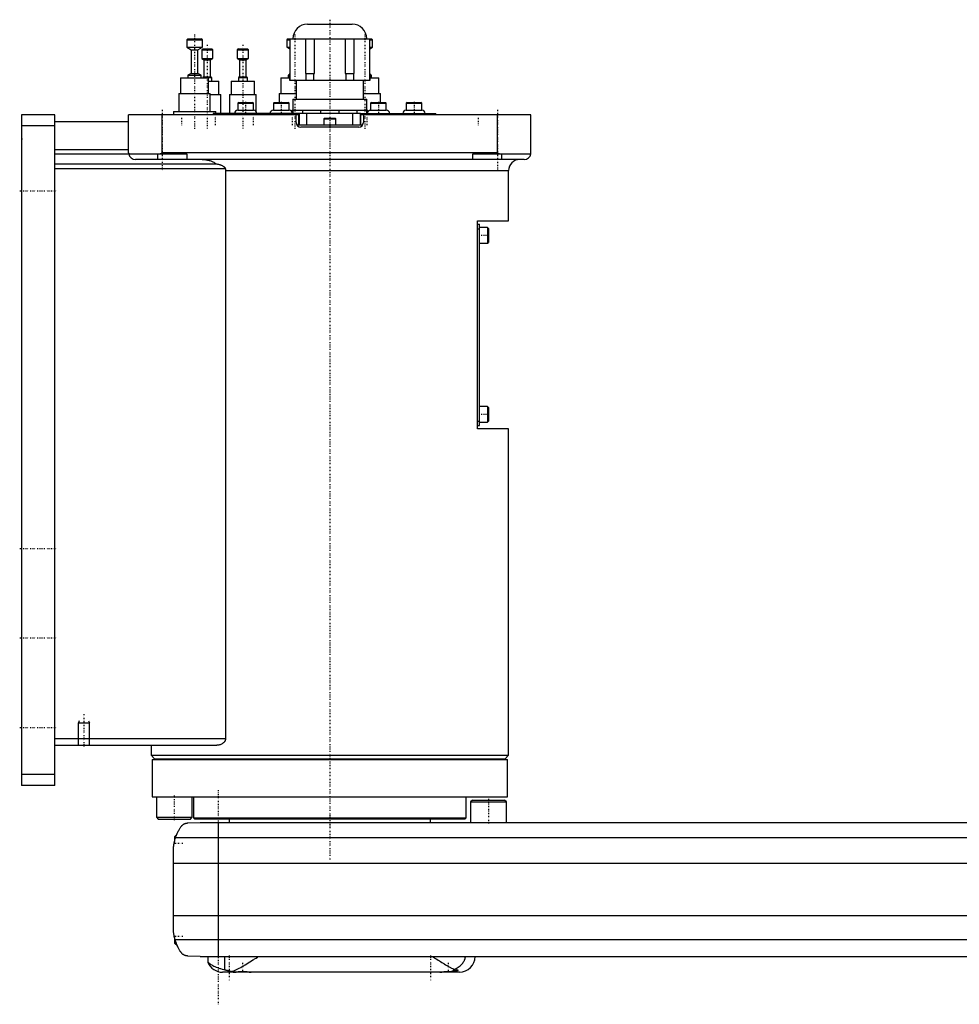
# Model space of a CAD drawing. Extents: x -139 to 702, y -146 to 645.
# Tile 1 of 4: x -139 to 282, y -81 to 359. Entities that reach past the tile are written whole.
import ezdxf

# ---------------------------------------------------------------- set-up
doc = ezdxf.new("R2010")
doc.units = 0
doc.linetypes.add('CENTER', pattern=[1.5, 0.45, -0.5, 0.05, -0.5])
for name, color, linetype in [('AM_0', 7, 'CONTINUOUS'), ('AM_10', 7, 'CONTINUOUS'), ('AM_7', 7, 'CENTER')]:
    doc.layers.add(name, color=color, linetype=linetype)

msp = doc.modelspace()

# ---------------------------------------------------------------- linework, layer by layer
at = {"layer": 'AM_0', "color": 7, "linetype": 'CONTINUOUS'}
for p, q in [((-10.01, 357), (10.01, 357)), ((-63.5, 350.5), (-64, 350)), ((-64, 350), (-64, 346.7)), ((-64, 350), (-57, 350)), ((-63.5, 350.5), (-57.5, 350.5)), ((-57, 350), (-57.5, 350.5)), ((-57, 346.7), (-57, 350)), ((-18.66, 350.5), (-19.16, 350)), ((-19.16, 350), (-19.16, 346.7)), ((-19.16, 350), (-17.89, 350)), ((-18.66, 350.5), (-16.5, 350.5)), ((-17.89, 350.47), (-17.89, 332)), ((-17.89, 350.47), (17.89, 350.47)), ((-17.74, 335), (-17.74, 350.47)), ((-16.5, 350.51), (-16.5, 350.47)), ((-16.5, 350.51), (16.5, 350.51)), ((-10.84, 350.47), (-10.84, 335)), ((-6.9, 335), (-6.9, 350.47)), ((6.9, 350.47), (6.9, 335)), ((10.84, 335), (10.84, 350.47)), ((16.5, 350.47), (16.5, 350.51)), ((16.5, 350.5), (18.66, 350.5)), ((17.74, 350.47), (17.74, 335)), ((17.89, 332), (17.89, 350.47)), ((17.89, 350), (19.16, 350)), ((19.16, 350), (18.66, 350.5)), ((19.16, 346.7), (19.16, 350)), ((-64, 346.7), (-62, 345.5)), ((-64, 346.7), (-57, 346.7)), ((-62, 345.5), (-62, 335)), ((-62, 345.5), (-59, 345.5)), ((-59, 345.5), (-57, 346.7)), ((-59, 335), (-59, 345.5)), ((-56.83, 346), (-57.33, 345.5)), ((-57.33, 345.5), (-57.33, 341.6)), ((-57.33, 345.5), (-52.33, 345.5)), ((-56.83, 346), (-52.83, 346)), ((-52.33, 345.5), (-52.83, 346)), ((-52.33, 341.6), (-52.33, 345.5)), ((-40.89, 346), (-41.39, 345.5)), ((-41.39, 345.5), (-41.39, 341.6)), ((-41.39, 345.5), (-36.39, 345.5)), ((-40.89, 346), (-36.89, 346)), ((-36.39, 345.5), (-36.89, 346)), ((-36.39, 341.6), (-36.39, 345.5)), ((-19.16, 346.7), (-17.89, 345.94)), ((-19.16, 346.7), (-17.89, 346.7)), ((17.89, 345.94), (19.16, 346.7)), ((17.89, 346.7), (19.16, 346.7)), ((-57.33, 341.6), (-56.33, 341)), ((-57.33, 341.6), (-52.33, 341.6)), ((-56.33, 341), (-56.33, 333.5)), ((-56.33, 341), (-53.33, 341)), ((-53.33, 341), (-52.33, 341.6)), ((-53.33, 333.5), (-53.33, 341)), ((-41.39, 341.6), (-40.39, 341)), ((-41.39, 341.6), (-36.39, 341.6)), ((-40.39, 341), (-40.39, 333.5)), ((-40.39, 341), (-37.39, 341)), ((-37.39, 341), (-36.39, 341.6)), ((-37.39, 333.5), (-37.39, 341)), ((-62, 335), (-63.5, 334.2)), ((-62, 335), (-59, 335)), ((-57.5, 334.2), (-59, 335)), ((-18, 335), (-18, 332)), ((-18, 335), (-17.74, 335)), ((-10.84, 335), (-6.9, 335)), ((-10.69, 335), (-10.69, 332)), ((-7.19, 332), (-7.19, 335)), ((6.9, 335), (10.84, 335)), ((7.19, 335), (7.19, 332)), ((10.69, 332), (10.69, 335)), ((17.74, 335), (18, 335)), ((18, 332), (18, 335)), ((-66.75, 333), (-66.75, 326)), ((-66.75, 333), (-54.25, 333)), ((-63.5, 334.2), (-63.5, 333)), ((-63.5, 334.2), (-57.5, 334.2)), ((-57.5, 333), (-57.5, 334.2)), ((-56.33, 333.5), (-56.83, 333.2)), ((-56.83, 333.2), (-56.83, 333)), ((-56.83, 333.2), (-52.83, 333.2)), ((-56.33, 333.5), (-53.33, 333.5)), ((-54.25, 326), (-54.25, 333)), ((-54.25, 331.5), (-49.58, 331.5)), ((-52.83, 333.2), (-53.33, 333.5)), ((-52.83, 331.5), (-52.83, 333.2)), ((-49.58, 325.5), (-49.58, 331.5)), ((-44.14, 331.5), (-44.14, 325.5)), ((-44.14, 331.5), (-33.64, 331.5)), ((-40.39, 333.5), (-40.89, 333.2)), ((-40.89, 333.2), (-40.89, 331.5)), ((-40.89, 333.2), (-36.89, 333.2)), ((-40.39, 333.5), (-37.39, 333.5)), ((-36.89, 333.2), (-37.39, 333.5)), ((-36.89, 331.5), (-36.89, 333.2)), ((-33.64, 325.5), (-33.64, 331.5)), ((-21.91, 333), (-21.91, 326)), ((-21.91, 333), (-18, 333)), ((-18, 334.55), (-18.66, 334.2)), ((-18.66, 334.2), (-18.66, 333)), ((-18.66, 334.2), (-18, 334.2)), ((-18, 332), (18, 332)), ((-15, 332), (-15, 323.5)), ((15, 323.5), (15, 332)), ((18.66, 334.2), (18, 334.55)), ((18, 334.2), (18.66, 334.2)), ((18, 333), (21.91, 333)), ((18.66, 333), (18.66, 334.2)), ((21.91, 326), (21.91, 333)), ((-67.5, 326), (-67.5, 318)), ((-67.5, 326), (-53.5, 326)), ((-53.5, 318), (-53.5, 326)), ((-22.66, 326), (-22.66, 322)), ((-22.66, 326), (-15, 326)), ((15, 326), (22.66, 326)), ((22.66, 322), (22.66, 326)), ((-53.5, 325.5), (-48.83, 325.5)), ((-48.83, 317), (-48.83, 325.5)), ((-44.89, 325.5), (-44.89, 317)), ((-44.89, 325.5), (-32.89, 325.5)), ((-40.77, 322), (-41.17, 321.6)), ((-41.17, 321.6), (-41.17, 318.5)), ((-41.17, 321.6), (-34.17, 321.6)), ((-40.77, 322), (-34.57, 322)), ((-34.17, 321.6), (-34.57, 322)), ((-34.17, 318.5), (-34.17, 321.6)), ((-32.89, 317.78), (-32.89, 325.5)), ((-24.85, 322), (-25.25, 321.6)), ((-25.25, 321.6), (-25.25, 318.5)), ((-25.25, 321.6), (-18.25, 321.6)), ((-24.85, 322), (-18.65, 322)), ((-18.25, 321.6), (-18.65, 322)), ((-18.25, 318.5), (-18.25, 321.6)), ((-16.5, 323.5), (-16.5, 318.5)), ((-16.5, 323.5), (16.5, 323.5)), ((16.5, 318.5), (16.5, 323.5)), ((18.65, 322), (18.25, 321.6)), ((18.25, 321.6), (18.25, 318.5)), ((18.25, 321.6), (25.25, 321.6)), ((18.65, 322), (24.85, 322)), ((25.25, 321.6), (24.85, 322)), ((25.25, 318.5), (25.25, 321.6)), ((34.57, 322), (34.17, 321.6)), ((34.17, 321.6), (34.17, 318.5)), ((34.17, 321.6), (41.17, 321.6)), ((34.57, 322), (40.77, 322)), ((41.17, 321.6), (40.77, 322)), ((41.17, 318.5), (41.17, 321.6)), ((-70, 318), (-70, 316.5)), ((-70, 318), (-51, 318)), ((-51, 317), (-51, 318)), ((-41.17, 318.5), (-34.17, 318.5)), ((-25.25, 318.5), (-18.25, 318.5)), ((-17.13, 318), (-17, 318)), ((-17, 318.5), (-17, 317.83)), ((-17, 318.5), (17, 318.5)), ((-16.34, 317), (-16.34, 318.5)), ((-12.24, 318.5), (-12.24, 317)), ((-4.09, 317), (-4.09, 318.5)), ((4.09, 318.5), (4.09, 317)), ((12.24, 317), (12.24, 318.5)), ((16.34, 318.5), (16.34, 317)), ((17, 317), (17, 318.5)), ((17, 318), (17.13, 318)), ((18.25, 318.5), (25.25, 318.5)), ((34.17, 318.5), (41.17, 318.5)), ((-138, 316.5), (-138, 16.5)), ((-123, 316.5), (-138, 316.5)), ((-123, 16.5), (-123, 316.5)), ((-123, 313.5), (-90, 313.5)), ((-90, 299.5), (-90, 316.5)), ((-13.81, 316.5), (-90, 316.5)), ((-75, 299.5), (-75, 316.5)), ((-52.2, 317), (-52.2, 316.5)), ((13.7, 317), (-52.2, 317)), ((-51.41, 316.5), (-51.41, 317)), ((-42.66, 316.5), (-42.66, 317)), ((-37.37, 316.5), (-37.37, 317)), ((-34.49, 316.5), (-34.49, 317)), ((-33.78, 316.5), (-33.78, 317)), ((-15.26, 316.44), (-15.26, 316.5)), ((-15, 313), (-15, 316)), ((-13.81, 312), (-13.81, 316.5)), ((-13.7, 317), (-13.7, 312)), ((-10.3, 312), (-10.3, 317)), ((-2.35, 315), (-2.75, 314.6)), ((-2.75, 314.6), (-2.75, 312)), ((-2.75, 314.6), (2.75, 314.6)), ((-2.35, 315), (2.35, 315)), ((2.75, 314.6), (2.35, 315)), ((2.75, 312), (2.75, 314.6)), ((10.3, 312), (10.3, 317)), ((13.7, 312), (13.7, 317)), ((13.71, 317), (47.5, 317)), ((13.81, 312), (13.81, 316.5)), ((90, 316.5), (13.81, 316.5)), ((15, 316), (15, 313)), ((15.26, 316.44), (15.26, 316.5)), ((47.5, 316.5), (47.5, 317)), ((75, 299.5), (75, 316.5)), ((90, 299.5), (90, 316.5)), ((-123, 311.5), (-138, 311.5)), ((-14.73, 312), (14.73, 312)), ((13, 311), (-13, 311)), ((-123, 301), (-90, 301)), ((-76.12, 299), (-75, 299.5)), ((75, 299.5), (-75, 299.5)), ((75, 299.5), (76.12, 299)), ((-123, 299), (-64, 299)), ((87, 296.5), (-87, 296.5)), ((-77, 296.5), (-77, 299)), ((-64, 299), (-64, 296.5)), ((64, 299), (89.96, 299)), ((64, 296.5), (64, 299)), ((77, 296.5), (77, 299)), ((-123, 294.5), (-50.91, 294.5)), ((-123, 292.5), (-46.81, 292.5)), ((-46.64, 291.5), (80, 291.5)), ((-46.64, 291.5), (-46.64, 37.5)), ((80, 269), (80, 291.5)), ((66, 176), (66, 269)), ((66, 269), (80, 269)), ((66, 267.5), (67, 267.5)), ((66, 265.5), (67, 265.5)), ((67, 177.5), (67, 267.5)), ((70.6, 266), (67, 266)), ((71, 265.6), (70.6, 266)), ((70.6, 266), (70.6, 259)), ((71, 265.6), (71, 259.4)), ((67, 259), (70.6, 259)), ((70.6, 259), (71, 259.4)), ((70.6, 186), (67, 186)), ((71, 185.6), (70.6, 186)), ((70.6, 186), (70.6, 179)), ((71, 185.6), (71, 179.4)), ((66, 179.5), (67, 179.5)), ((66, 177.5), (67, 177.5)), ((67, 179), (70.6, 179)), ((70.6, 179), (71, 179.4)), ((80, 176), (66, 176)), ((80, 30), (80, 176)), ((-123, 37.5), (-46.64, 37.5)), ((-123, 34.5), (-50.56, 34.5)), ((-80, 34.5), (-80, 30)), ((-80, 30), (-78.5, 28.5)), ((-80, 30), (80, 30)), ((-79.5, 28.2), (-79.5, 11.5)), ((-79.5, 28.2), (79.5, 28.2)), ((-78.5, 28.5), (78.5, 28.5)), ((-75, 28.5), (-75, 28.2)), ((75, 28.2), (75, 28.5)), ((78.5, 28.5), (80, 30)), ((79.5, 11.5), (79.5, 28.2)), ((-123, 21.5), (-138, 21.5)), ((-123, 16.5), (-138, 16.5)), ((-79.5, 11.5), (79.5, 11.5)), ((-77.57, 11.5), (-77.57, 2.3)), ((-61.57, 2.3), (-61.57, 11.5)), ((-61, 11.5), (-61, 2.08)), ((61, 2.08), (61, 11.5)), ((63.8, 10), (63, 9.2)), ((63, 9.2), (63, 0)), ((63, 9.2), (79, 9.2)), ((63.8, 10), (78.2, 10)), ((79, 9.2), (78.2, 10)), ((79, 0), (79, 9.2)), ((-77.57, 2.3), (-76.77, 1.5)), ((-77.57, 2.3), (-61.57, 2.3)), ((-76.77, 1.5), (-62.37, 1.5)), ((-63.58, -0.25), (-58, 0)), ((-62.37, 1.5), (-61.57, 2.3)), ((-61, 2.08), (-60.5, 1.58)), ((-61, 2.08), (61, 2.08)), ((-60.5, 1.58), (60.5, 1.58)), ((-58, 0), (448, 0)), ((-50, 0), (-50, -60)), ((-45, 1.58), (-45, 0)), ((45, 0), (45, 1.58)), ((60.5, 1.58), (61, 2.08)), ((-69, -6), (-69.5, -6.5)), ((-69.5, -6.5), (-69.5, -8.59)), ((-69.01, -6.81), (459.01, -6.81)), ((-68.72, -6), (-69, -6)), ((-69, -6), (-69, -6.79)), ((-70, -46.97), (-70, -13.03)), ((-70, -18.16), (460, -18.16)), ((-70, -41.62), (460, -41.62)), ((-69.5, -51.41), (-69.5, -54)), ((-69.24, -52.43), (459.24, -52.43)), ((-69.5, -54), (-69, -54.5)), ((-69, -53.21), (-69, -54.5)), ((-69, -54.5), (-68.53, -54.5)), ((-58, -60), (-63.58, -59.75)), ((-58, -60), (451.5, -60)), ((-54.53, -60), (-54.53, -62.51)), ((-46.98, -65.9), (-46.98, -60)), ((57, -66.6), (57, -65.89)), ((58, -67), (-48, -67)), ((-42.61, -66.99), (-42.6, -67)), ((-35.4, -67), (-35.39, -66.99)), ((49.39, -66.99), (49.4, -67)), ((54.71, -66.6), (57, -66.6)), ((56.6, -67), (57, -66.6))]:
    msp.add_line(p, q, dxfattribs=at)
for points in [[(-90, 299.5, 0), (-90, 299.42, 0), (-89.99, 299.25, 0), (-89.97, 299.08, 0), (-89.96, 299, 0)], [(89.96, 299, 0), (89.97, 299.08, 0), (89.99, 299.25, 0), (90, 299.42, 0), (90, 299.5, 0)], [(-57.06, 296.5, 0), (-56.89, 296.5, 0), (-56.53, 296.49, 0), (-56.16, 296.46, 0), (-55.98, 296.45, 0), (-55.79, 296.43, 0), (-55.42, 296.38, 0), (-55.04, 296.32, 0), (-54.68, 296.24, 0), (-54.32, 296.16, 0), (-53.97, 296.06, 0), (-53.8, 296.01, 0), (-53.64, 295.96, 0), (-53.3, 295.84, 0), (-52.96, 295.71, 0), (-52.61, 295.56, 0), (-52.27, 295.39, 0), (-51.94, 295.21, 0), (-51.78, 295.12, 0), (-51.63, 295.02, 0), (-51.33, 294.82, 0), (-51.05, 294.61, 0), (-50.91, 294.5, 0)], [(-50.91, 294.5, 0), (-50.89, 294.5, 0), (-50.85, 294.5, 0), (-50.81, 294.5, 0), (-50.79, 294.5, 0), (-50.77, 294.5, 0), (-50.73, 294.5, 0), (-50.69, 294.49, 0), (-50.54, 294.48, 0), (-50.29, 294.45, 0), (-50.16, 294.43, 0), (-50.03, 294.4, 0), (-49.77, 294.35, 0), (-49.51, 294.28, 0), (-49.24, 294.2, 0), (-48.97, 294.11, 0), (-48.71, 294.01, 0), (-48.58, 293.96, 0), (-48.45, 293.9, 0), (-48.2, 293.78, 0), (-47.97, 293.65, 0), (-47.74, 293.52, 0), (-47.62, 293.43, 0), (-47.58, 293.41, 0), (-47.55, 293.38, 0), (-47.53, 293.37, 0), (-47.51, 293.36, 0), (-47.48, 293.33, 0), (-47.45, 293.31, 0), (-47.42, 293.28, 0), (-47.38, 293.26, 0), (-47.35, 293.23, 0), (-47.34, 293.21, 0), (-47.32, 293.2, 0), (-47.29, 293.17, 0), (-47.26, 293.14, 0), (-47.24, 293.13, 0), (-47.23, 293.11, 0), (-47.2, 293.08, 0), (-47.17, 293.05, 0), (-47.15, 293.04, 0), (-47.14, 293.02, 0), (-47.11, 292.99, 0), (-47.08, 292.96, 0), (-47.05, 292.92, 0), (-47.03, 292.89, 0), (-47, 292.86, 0), (-46.99, 292.84, 0), (-46.98, 292.82, 0), (-46.95, 292.79, 0), (-46.93, 292.75, 0), (-46.91, 292.71, 0), (-46.89, 292.68, 0), (-46.87, 292.64, 0), (-46.86, 292.62, 0), (-46.85, 292.6, 0), (-46.83, 292.56, 0), (-46.82, 292.52, 0), (-46.81, 292.5, 0)], [(-46.81, 292.5, 0), (-46.8, 292.47, 0), (-46.78, 292.42, 0), (-46.77, 292.36, 0), (-46.76, 292.33, 0), (-46.75, 292.31, 0), (-46.73, 292.25, 0), (-46.72, 292.19, 0), (-46.71, 292.14, 0), (-46.7, 292.08, 0), (-46.68, 292.03, 0), (-46.68, 292, 0), (-46.67, 291.97, 0), (-46.67, 291.91, 0), (-46.66, 291.86, 0), (-46.65, 291.8, 0), (-46.65, 291.75, 0), (-46.64, 291.69, 0), (-46.64, 291.66, 0), (-46.64, 291.64, 0), (-46.64, 291.58, 0), (-46.64, 291.53, 0), (-46.64, 291.5, 0)], [(-46.64, 37.5, 0), (-46.64, 37.47, 0), (-46.64, 37.42, 0), (-46.64, 37.36, 0), (-46.64, 37.33, 0), (-46.65, 37.3, 0), (-46.65, 37.25, 0), (-46.66, 37.19, 0), (-46.67, 37.14, 0), (-46.68, 37.09, 0), (-46.69, 37.03, 0), (-46.69, 37, 0), (-46.7, 36.98, 0), (-46.71, 36.92, 0), (-46.73, 36.87, 0), (-46.75, 36.82, 0), (-46.76, 36.77, 0), (-46.78, 36.72, 0), (-46.79, 36.69, 0), (-46.8, 36.67, 0), (-46.82, 36.62, 0), (-46.84, 36.57, 0), (-46.86, 36.54, 0), (-46.87, 36.52, 0), (-46.89, 36.47, 0), (-46.92, 36.42, 0), (-46.93, 36.4, 0), (-46.94, 36.37, 0), (-46.97, 36.32, 0), (-47, 36.28, 0), (-47.03, 36.23, 0), (-47.06, 36.19, 0), (-47.09, 36.14, 0), (-47.1, 36.12, 0), (-47.12, 36.1, 0), (-47.15, 36.06, 0), (-47.18, 36.01, 0), (-47.21, 35.97, 0), (-47.25, 35.93, 0), (-47.28, 35.89, 0), (-47.3, 35.87, 0), (-47.32, 35.85, 0), (-47.35, 35.81, 0), (-47.39, 35.77, 0), (-47.43, 35.74, 0), (-47.46, 35.7, 0), (-47.5, 35.66, 0), (-47.52, 35.65, 0), (-47.54, 35.63, 0), (-47.58, 35.59, 0), (-47.61, 35.56, 0), (-47.65, 35.53, 0), (-47.69, 35.49, 0), (-47.73, 35.46, 0), (-47.75, 35.45, 0), (-47.77, 35.43, 0), (-47.81, 35.4, 0), (-47.85, 35.37, 0), (-47.98, 35.28, 0), (-48.11, 35.2, 0), (-48.23, 35.12, 0), (-48.49, 34.98, 0), (-48.76, 34.86, 0), (-49.04, 34.75, 0), (-49.32, 34.67, 0), (-49.6, 34.6, 0), (-49.74, 34.57, 0), (-49.88, 34.55, 0), (-50.15, 34.52, 0), (-50.42, 34.5, 0), (-50.56, 34.5, 0)], [(-69.01, -6.81, 0), (-68.95, -6.65, 0), (-68.84, -6.32, 0), (-68.72, -5.99, 0), (-68.66, -5.83, 0), (-68.59, -5.66, 0), (-68.46, -5.34, 0), (-68.33, -5.03, 0), (-68.19, -4.72, 0), (-68.05, -4.42, 0), (-67.91, -4.12, 0), (-67.83, -3.97, 0), (-67.76, -3.83, 0), (-67.61, -3.55, 0), (-67.46, -3.27, 0), (-67.3, -3, 0), (-67.15, -2.74, 0), (-67, -2.49, 0), (-66.92, -2.37, 0), (-66.85, -2.25, 0), (-66.7, -2.02, 0), (-66.55, -1.8, 0), (-66.48, -1.69, 0)], [(-66.48, -1.69, 0), (-66.4, -1.61, 0), (-66.26, -1.45, 0), (-66.11, -1.31, 0), (-66.03, -1.24, 0), (-65.95, -1.17, 0), (-65.8, -1.05, 0), (-65.64, -0.94, 0), (-65.49, -0.84, 0), (-65.33, -0.75, 0), (-65.18, -0.67, 0), (-65.1, -0.63, 0), (-65.02, -0.59, 0), (-64.87, -0.53, 0), (-64.72, -0.48, 0), (-64.57, -0.42, 0), (-64.47, -0.4, 0), (-64.44, -0.39, 0), (-64.42, -0.38, 0), (-64.4, -0.38, 0), (-64.39, -0.37, 0), (-64.36, -0.37, 0), (-64.33, -0.36, 0), (-64.3, -0.35, 0), (-64.28, -0.35, 0), (-64.25, -0.34, 0), (-64.23, -0.34, 0), (-64.22, -0.33, 0), (-64.19, -0.33, 0), (-64.16, -0.32, 0), (-64.14, -0.32, 0), (-64.13, -0.32, 0), (-64.1, -0.31, 0), (-64.07, -0.31, 0), (-64.05, -0.3, 0), (-64.04, -0.3, 0), (-64.01, -0.3, 0), (-63.98, -0.29, 0), (-63.95, -0.29, 0), (-63.92, -0.28, 0), (-63.88, -0.28, 0), (-63.87, -0.28, 0), (-63.85, -0.28, 0), (-63.82, -0.27, 0), (-63.79, -0.27, 0), (-63.76, -0.27, 0), (-63.73, -0.26, 0), (-63.69, -0.26, 0), (-63.68, -0.26, 0), (-63.66, -0.26, 0), (-63.63, -0.26, 0), (-63.6, -0.25, 0), (-63.58, -0.25, 0)], [(-70, -13.03, 0), (-70, -12.86, 0), (-69.99, -12.52, 0), (-69.98, -12.18, 0), (-69.97, -12.01, 0), (-69.96, -11.84, 0), (-69.94, -11.5, 0), (-69.91, -11.15, 0), (-69.88, -10.81, 0), (-69.83, -10.46, 0), (-69.79, -10.12, 0), (-69.76, -9.94, 0), (-69.73, -9.77, 0), (-69.67, -9.42, 0), (-69.6, -9.07, 0), (-69.53, -8.72, 0), (-69.45, -8.37, 0), (-69.36, -8.03, 0), (-69.32, -7.85, 0), (-69.27, -7.68, 0), (-69.17, -7.33, 0), (-69.06, -6.99, 0), (-69.01, -6.81, 0)], [(-70, -13.03, 0), (-70, -12.94, 0), (-70, -12.76, 0), (-69.99, -12.57, 0), (-69.99, -12.47, 0), (-69.99, -12.36, 0), (-69.98, -12.14, 0), (-69.97, -11.91, 0), (-69.95, -11.67, 0), (-69.93, -11.42, 0), (-69.91, -11.15, 0), (-69.9, -11.02, 0), (-69.88, -10.89, 0), (-69.85, -10.62, 0), (-69.82, -10.34, 0), (-69.78, -10.07, 0), (-69.74, -9.8, 0), (-69.69, -9.53, 0), (-69.67, -9.4, 0), (-69.64, -9.26, 0), (-69.59, -8.99, 0), (-69.53, -8.72, 0), (-69.5, -8.59, 0)], [(-70, -13.03, 0), (-70, -12.94, 0), (-70, -12.76, 0), (-69.99, -12.57, 0), (-69.99, -12.47, 0), (-69.99, -12.36, 0), (-69.98, -12.14, 0), (-69.97, -11.91, 0), (-69.95, -11.67, 0), (-69.93, -11.42, 0), (-69.91, -11.15, 0), (-69.9, -11.02, 0), (-69.88, -10.89, 0), (-69.85, -10.62, 0), (-69.82, -10.34, 0), (-69.78, -10.07, 0), (-69.74, -9.8, 0), (-69.69, -9.53, 0), (-69.67, -9.4, 0), (-69.64, -9.26, 0), (-69.59, -8.99, 0), (-69.53, -8.72, 0), (-69.5, -8.59, 0)], [(-68.72, -6, 0), (-68.7, -5.95, 0), (-68.66, -5.85, 0), (-68.63, -5.75, 0), (-68.61, -5.71, 0), (-68.59, -5.66, 0), (-68.56, -5.58, 0), (-68.53, -5.49, 0), (-68.49, -5.42, 0), (-68.47, -5.35, 0), (-68.44, -5.29, 0), (-68.43, -5.26, 0), (-68.42, -5.23, 0), (-68.39, -5.18, 0), (-68.37, -5.13, 0), (-68.36, -5.09, 0), (-68.34, -5.06, 0), (-68.33, -5.04, 0), (-68.33, -5.03, 0), (-68.32, -5.02, 0), (-68.32, -5.01, 0), (-68.32, -5, 0), (-68.32, -5, 0)], [(-69.24, -52.43, 0), (-69.28, -52.27, 0), (-69.37, -51.97, 0), (-69.44, -51.66, 0), (-69.48, -51.51, 0), (-69.51, -51.35, 0), (-69.58, -51.05, 0), (-69.64, -50.74, 0), (-69.7, -50.44, 0), (-69.75, -50.13, 0), (-69.79, -49.83, 0), (-69.82, -49.68, 0), (-69.84, -49.52, 0), (-69.87, -49.22, 0), (-69.9, -48.92, 0), (-69.93, -48.63, 0), (-69.95, -48.33, 0), (-69.97, -48.03, 0), (-69.98, -47.88, 0), (-69.99, -47.73, 0), (-69.99, -47.42, 0), (-70, -47.12, 0), (-70, -46.97, 0)], [(-69.5, -51.41, 0), (-69.53, -51.27, 0), (-69.59, -50.98, 0), (-69.65, -50.69, 0), (-69.68, -50.54, 0), (-69.7, -50.4, 0), (-69.75, -50.1, 0), (-69.8, -49.81, 0), (-69.84, -49.51, 0), (-69.87, -49.23, 0), (-69.9, -48.95, 0), (-69.91, -48.81, 0), (-69.93, -48.68, 0), (-69.95, -48.43, 0), (-69.96, -48.18, 0), (-69.98, -47.96, 0), (-69.98, -47.75, 0), (-69.99, -47.55, 0), (-69.99, -47.46, 0), (-70, -47.37, 0), (-70, -47.19, 0), (-70, -47.04, 0), (-70, -46.97, 0)], [(-66.48, -58.31, 0), (-66.55, -58.19, 0), (-66.72, -57.95, 0), (-66.88, -57.69, 0), (-66.97, -57.56, 0), (-67.05, -57.42, 0), (-67.22, -57.14, 0), (-67.39, -56.85, 0), (-67.56, -56.55, 0), (-67.72, -56.24, 0), (-67.89, -55.91, 0), (-67.97, -55.75, 0), (-68.05, -55.58, 0), (-68.21, -55.24, 0), (-68.37, -54.88, 0), (-68.52, -54.53, 0), (-68.66, -54.16, 0), (-68.8, -53.78, 0), (-68.87, -53.6, 0), (-68.94, -53.4, 0), (-69.06, -53.02, 0), (-69.18, -52.62, 0), (-69.24, -52.43, 0)], [(-68.09, -55.5, 0), (-68.09, -55.5, 0), (-68.09, -55.49, 0), (-68.1, -55.48, 0), (-68.1, -55.47, 0), (-68.11, -55.46, 0), (-68.12, -55.44, 0), (-68.13, -55.4, 0), (-68.15, -55.37, 0), (-68.17, -55.32, 0), (-68.2, -55.27, 0), (-68.21, -55.24, 0), (-68.22, -55.21, 0), (-68.25, -55.15, 0), (-68.28, -55.08, 0), (-68.31, -55, 0), (-68.35, -54.92, 0), (-68.39, -54.84, 0), (-68.41, -54.79, 0), (-68.43, -54.75, 0), (-68.47, -54.65, 0), (-68.51, -54.55, 0), (-68.53, -54.5, 0)], [(-63.58, -59.75, 0), (-63.6, -59.75, 0), (-63.63, -59.74, 0), (-63.67, -59.74, 0), (-63.68, -59.74, 0), (-63.7, -59.74, 0), (-63.73, -59.74, 0), (-63.76, -59.73, 0), (-63.8, -59.73, 0), (-63.83, -59.73, 0), (-63.86, -59.72, 0), (-63.88, -59.72, 0), (-63.9, -59.72, 0), (-63.93, -59.71, 0), (-63.96, -59.71, 0), (-63.99, -59.71, 0), (-64.02, -59.7, 0), (-64.06, -59.7, 0), (-64.07, -59.69, 0), (-64.09, -59.69, 0), (-64.12, -59.68, 0), (-64.15, -59.68, 0), (-64.16, -59.68, 0), (-64.18, -59.67, 0), (-64.21, -59.67, 0), (-64.24, -59.66, 0), (-64.25, -59.66, 0), (-64.27, -59.65, 0), (-64.3, -59.65, 0), (-64.32, -59.64, 0), (-64.35, -59.63, 0), (-64.38, -59.63, 0), (-64.41, -59.62, 0), (-64.42, -59.62, 0), (-64.44, -59.61, 0), (-64.47, -59.6, 0), (-64.49, -59.6, 0), (-64.59, -59.57, 0), (-64.74, -59.52, 0), (-64.9, -59.46, 0), (-65.05, -59.39, 0), (-65.13, -59.36, 0), (-65.21, -59.32, 0), (-65.37, -59.23, 0), (-65.53, -59.14, 0), (-65.69, -59.03, 0), (-65.84, -58.92, 0), (-66, -58.79, 0), (-66.07, -58.73, 0), (-66.14, -58.66, 0), (-66.28, -58.53, 0), (-66.41, -58.38, 0), (-66.48, -58.31, 0)], [(-43.84, -66.65, 0), (-43.55, -66.55, 0), (-42.96, -66.33, 0), (-42.38, -66.08, 0), (-42.08, -65.95, 0), (-41.78, -65.81, 0), (-41.16, -65.51, 0), (-40.52, -65.18, 0), (-39.87, -64.83, 0), (-39.21, -64.46, 0), (-38.53, -64.07, 0), (-38.19, -63.87, 0), (-37.85, -63.67, 0), (-37.16, -63.25, 0), (-36.46, -62.83, 0), (-35.77, -62.4, 0), (-35.07, -61.96, 0), (-34.38, -61.52, 0), (-34.03, -61.3, 0), (-33.69, -61.08, 0), (-33, -60.64, 0), (-32.33, -60.21, 0), (-32, -60, 0)], [(46, -60, 0), (46.27, -60.17, 0), (46.8, -60.51, 0), (47.34, -60.86, 0), (47.62, -61.04, 0), (47.89, -61.21, 0), (48.45, -61.56, 0), (49, -61.92, 0), (49.56, -62.27, 0), (50.12, -62.61, 0), (50.68, -62.96, 0), (50.95, -63.13, 0), (51.23, -63.3, 0), (51.78, -63.63, 0), (52.33, -63.95, 0), (52.88, -64.27, 0), (53.41, -64.57, 0), (53.94, -64.87, 0), (54.2, -65.01, 0), (54.46, -65.15, 0), (54.98, -65.41, 0), (55.48, -65.66, 0), (55.72, -65.78, 0)], [(55.72, -65.78, 0), (55.99, -65.65, 0), (56.5, -65.37, 0), (56.99, -65.08, 0), (57.22, -64.93, 0), (57.44, -64.78, 0), (57.86, -64.46, 0), (58.25, -64.15, 0), (58.61, -63.83, 0), (58.93, -63.51, 0), (59.22, -63.2, 0), (59.36, -63.04, 0), (59.48, -62.89, 0), (59.72, -62.57, 0), (59.93, -62.25, 0), (60.12, -61.93, 0), (60.22, -61.74, 0), (60.25, -61.68, 0), (60.27, -61.63, 0), (60.28, -61.6, 0), (60.3, -61.57, 0), (60.32, -61.52, 0), (60.34, -61.46, 0), (60.37, -61.41, 0), (60.39, -61.35, 0), (60.41, -61.3, 0), (60.42, -61.27, 0), (60.43, -61.24, 0), (60.45, -61.19, 0), (60.47, -61.13, 0), (60.48, -61.1, 0), (60.48, -61.07, 0), (60.5, -61.02, 0), (60.52, -60.96, 0), (60.53, -60.93, 0), (60.53, -60.9, 0), (60.55, -60.84, 0), (60.56, -60.79, 0), (60.58, -60.73, 0), (60.59, -60.67, 0), (60.6, -60.6, 0), (60.6, -60.57, 0), (60.61, -60.54, 0), (60.62, -60.48, 0), (60.63, -60.42, 0), (60.63, -60.35, 0), (60.64, -60.29, 0), (60.64, -60.23, 0), (60.65, -60.19, 0), (60.65, -60.16, 0), (60.65, -60.1, 0), (60.65, -60.03, 0), (60.65, -60, 0)], [(-54.53, -62.51, 0), (-54.53, -62.52, 0), (-54.48, -62.56, 0), (-54.38, -62.65, 0), (-54.32, -62.71, 0), (-54.24, -62.77, 0), (-54.05, -62.93, 0), (-53.81, -63.11, 0), (-53.53, -63.31, 0), (-53.2, -63.52, 0), (-52.82, -63.75, 0), (-52.61, -63.87, 0), (-52.4, -63.98, 0), (-51.93, -64.22, 0), (-51.41, -64.46, 0), (-50.85, -64.7, 0), (-50.25, -64.93, 0), (-49.6, -65.16, 0), (-49.25, -65.27, 0), (-48.9, -65.38, 0), (-48.16, -65.6, 0), (-47.38, -65.81, 0), (-46.98, -65.9, 0)], [(-46.98, -65.9, 0), (-46.91, -65.92, 0), (-46.76, -65.96, 0), (-46.61, -65.99, 0), (-46.54, -66.01, 0), (-46.46, -66.03, 0), (-46.31, -66.07, 0), (-46.15, -66.11, 0), (-45.98, -66.15, 0), (-45.81, -66.2, 0), (-45.64, -66.24, 0), (-45.56, -66.26, 0), (-45.47, -66.28, 0), (-45.29, -66.33, 0), (-45.11, -66.37, 0), (-44.92, -66.41, 0), (-44.73, -66.46, 0), (-44.54, -66.5, 0), (-44.44, -66.52, 0), (-44.35, -66.54, 0), (-44.15, -66.59, 0), (-43.94, -66.63, 0), (-43.84, -66.65, 0)], [(54.39, -66.69, 0), (54.43, -66.67, 0), (54.51, -66.63, 0), (54.59, -66.6, 0), (54.62, -66.58, 0), (54.66, -66.56, 0), (54.74, -66.52, 0), (54.81, -66.47, 0), (54.89, -66.43, 0), (54.96, -66.38, 0), (55.04, -66.34, 0), (55.08, -66.31, 0), (55.11, -66.28, 0), (55.19, -66.23, 0), (55.26, -66.18, 0), (55.33, -66.12, 0), (55.41, -66.07, 0), (55.48, -66.01, 0), (55.51, -65.98, 0), (55.55, -65.94, 0), (55.62, -65.88, 0), (55.69, -65.82, 0), (55.72, -65.78, 0)], [(54.39, -66.69, 0), (54.53, -66.65, 0), (54.8, -66.57, 0), (55.06, -66.5, 0), (55.19, -66.46, 0), (55.31, -66.42, 0), (55.55, -66.34, 0), (55.78, -66.26, 0), (56, -66.18, 0), (56.12, -66.14, 0), (56.15, -66.13, 0), (56.19, -66.12, 0), (56.2, -66.11, 0), (56.22, -66.11, 0), (56.25, -66.1, 0), (56.28, -66.09, 0), (56.32, -66.08, 0), (56.35, -66.07, 0), (56.38, -66.06, 0), (56.39, -66.05, 0), (56.41, -66.05, 0), (56.44, -66.04, 0), (56.47, -66.03, 0), (56.48, -66.02, 0), (56.5, -66.02, 0), (56.53, -66.01, 0), (56.55, -66, 0), (56.57, -66, 0), (56.58, -65.99, 0), (56.61, -65.98, 0), (56.64, -65.98, 0), (56.66, -65.97, 0), (56.69, -65.96, 0), (56.71, -65.96, 0), (56.73, -65.95, 0), (56.74, -65.95, 0), (56.76, -65.94, 0), (56.79, -65.94, 0), (56.81, -65.93, 0), (56.83, -65.93, 0), (56.85, -65.92, 0), (56.87, -65.92, 0), (56.88, -65.92, 0), (56.9, -65.91, 0), (56.92, -65.91, 0), (56.94, -65.9, 0), (56.96, -65.9, 0), (56.98, -65.9, 0), (56.99, -65.9, 0), (57, -65.89, 0), (57.01, -65.89, 0), (57.03, -65.89, 0), (57.05, -65.89, 0), (57.07, -65.89, 0), (57.08, -65.89, 0), (57.09, -65.89, 0), (57.1, -65.89, 0), (57.11, -65.89, 0), (57.13, -65.89, 0), (57.14, -65.89, 0), (57.15, -65.89, 0), (57.17, -65.89, 0), (57.17, -65.89, 0), (57.18, -65.89, 0), (57.19, -65.89, 0), (57.2, -65.89, 0), (57.21, -65.9, 0), (57.21, -65.9, 0), (57.22, -65.9, 0), (57.23, -65.9, 0), (57.24, -65.91, 0), (57.24, -65.91, 0), (57.25, -65.91, 0), (57.26, -65.92, 0), (57.26, -65.92, 0), (57.27, -65.93, 0), (57.27, -65.93, 0), (57.28, -65.93, 0), (57.28, -65.94, 0), (57.28, -65.94, 0), (57.29, -65.95, 0), (57.29, -65.96, 0), (57.29, -65.96, 0), (57.3, -65.97, 0), (57.3, -65.97, 0), (57.3, -65.98, 0), (57.3, -65.99, 0), (57.3, -65.99, 0), (57.3, -66, 0)], [(57.3, -66, 0), (57.3, -66.01, 0), (57.3, -66.02, 0), (57.29, -66.04, 0), (57.29, -66.05, 0), (57.29, -66.06, 0), (57.28, -66.08, 0), (57.27, -66.1, 0), (57.26, -66.12, 0), (57.25, -66.14, 0), (57.23, -66.16, 0), (57.22, -66.17, 0), (57.22, -66.18, 0), (57.2, -66.2, 0), (57.18, -66.22, 0), (57.15, -66.25, 0), (57.13, -66.27, 0), (57.1, -66.29, 0), (57.09, -66.3, 0), (57.08, -66.32, 0), (57.05, -66.34, 0), (57.02, -66.36, 0), (57, -66.38, 0)], [(-43.84, -66.65, 0), (-43.81, -66.66, 0), (-43.74, -66.69, 0), (-43.67, -66.72, 0), (-43.64, -66.74, 0), (-43.6, -66.75, 0), (-43.53, -66.78, 0), (-43.46, -66.8, 0), (-43.39, -66.83, 0), (-43.32, -66.85, 0), (-43.26, -66.87, 0), (-43.22, -66.88, 0), (-43.18, -66.89, 0), (-43.11, -66.91, 0), (-43.04, -66.92, 0), (-42.97, -66.94, 0), (-42.9, -66.95, 0), (-42.83, -66.96, 0), (-42.8, -66.97, 0), (-42.76, -66.97, 0), (-42.69, -66.98, 0), (-42.62, -66.99, 0), (-42.58, -66.99, 0)], [(-43.3, -67, 0), (-43.3, -66.99, 0), (-43.29, -66.99, 0), (-43.29, -66.99, 0), (-43.28, -66.99, 0), (-43.27, -66.99, 0), (-43.25, -66.99, 0), (-43.23, -66.99, 0), (-43.2, -66.98, 0), (-43.17, -66.98, 0), (-43.14, -66.98, 0), (-43.12, -66.98, 0), (-43.1, -66.98, 0), (-43.05, -66.98, 0), (-43, -66.98, 0), (-42.95, -66.98, 0), (-42.89, -66.98, 0), (-42.83, -66.98, 0), (-42.8, -66.99, 0), (-42.77, -66.99, 0), (-42.7, -66.99, 0), (-42.62, -66.99, 0), (-42.58, -66.99, 0)], [(-43.25, -67, 0), (-43.26, -67, 0), (-43.29, -67, 0), (-43.3, -67, 0), (-43.3, -67, 0)], [(-42.58, -66.99, 0), (-42.56, -66.99, 0), (-42.51, -66.98, 0), (-42.46, -66.98, 0), (-42.44, -66.98, 0), (-42.42, -66.97, 0), (-42.36, -66.97, 0), (-42.31, -66.96, 0), (-42.26, -66.95, 0), (-42.21, -66.95, 0), (-42.15, -66.94, 0), (-42.13, -66.93, 0), (-42.1, -66.93, 0), (-42.04, -66.92, 0), (-41.99, -66.91, 0), (-41.93, -66.91, 0), (-41.87, -66.9, 0), (-41.81, -66.89, 0), (-41.78, -66.88, 0), (-41.75, -66.88, 0), (-41.68, -66.87, 0), (-41.62, -66.86, 0), (-41.58, -66.85, 0), (-41.55, -66.85, 0), (-41.48, -66.84, 0), (-41.42, -66.82, 0), (-41.38, -66.82, 0), (-41.35, -66.81, 0), (-41.28, -66.8, 0), (-41.21, -66.79, 0), (-41.13, -66.78, 0), (-41.06, -66.77, 0), (-40.99, -66.76, 0), (-40.95, -66.76, 0), (-40.91, -66.75, 0), (-40.84, -66.74, 0), (-40.76, -66.73, 0), (-40.68, -66.72, 0), (-40.61, -66.71, 0), (-40.53, -66.7, 0), (-40.49, -66.7, 0), (-40.45, -66.69, 0), (-40.37, -66.68, 0), (-40.29, -66.68, 0), (-40.21, -66.67, 0), (-40.13, -66.66, 0), (-40.05, -66.65, 0), (-40.01, -66.65, 0), (-39.97, -66.65, 0), (-39.88, -66.64, 0), (-39.8, -66.64, 0), (-39.72, -66.63, 0), (-39.64, -66.63, 0), (-39.56, -66.62, 0), (-39.52, -66.62, 0), (-39.48, -66.62, 0), (-39.39, -66.62, 0), (-39.31, -66.62, 0), (-39.23, -66.61, 0), (-39.15, -66.61, 0), (-39.07, -66.61, 0), (-39.03, -66.61, 0), (-38.99, -66.61, 0), (-38.91, -66.61, 0), (-38.83, -66.61, 0), (-38.79, -66.61, 0), (-38.75, -66.61, 0), (-38.67, -66.62, 0), (-38.59, -66.62, 0), (-38.55, -66.62, 0), (-38.51, -66.62, 0), (-38.42, -66.62, 0), (-38.34, -66.63, 0), (-38.26, -66.63, 0), (-38.18, -66.64, 0), (-38.1, -66.64, 0), (-38.06, -66.65, 0), (-38.02, -66.65, 0), (-37.93, -66.66, 0), (-37.85, -66.66, 0), (-37.77, -66.67, 0), (-37.69, -66.68, 0), (-37.61, -66.69, 0), (-37.57, -66.69, 0), (-37.53, -66.7, 0), (-37.46, -66.7, 0), (-37.38, -66.71, 0), (-37.3, -66.72, 0), (-37.22, -66.73, 0), (-37.15, -66.74, 0), (-37.11, -66.75, 0), (-37.07, -66.75, 0), (-37, -66.76, 0), (-36.92, -66.77, 0), (-36.85, -66.78, 0), (-36.78, -66.8, 0), (-36.71, -66.81, 0), (-36.67, -66.81, 0), (-36.64, -66.82, 0), (-36.57, -66.83, 0), (-36.5, -66.84, 0), (-36.43, -66.85, 0), (-36.37, -66.86, 0), (-36.3, -66.87, 0), (-36.27, -66.87, 0), (-36.24, -66.88, 0), (-36.18, -66.89, 0), (-36.12, -66.9, 0), (-36.09, -66.9, 0), (-36.06, -66.91, 0), (-36, -66.92, 0), (-35.94, -66.92, 0), (-35.92, -66.93, 0), (-35.89, -66.93, 0), (-35.83, -66.94, 0), (-35.78, -66.95, 0), (-35.73, -66.96, 0), (-35.67, -66.96, 0), (-35.62, -66.97, 0), (-35.6, -66.97, 0), (-35.57, -66.97, 0), (-35.52, -66.98, 0), (-35.48, -66.98, 0), (-35.43, -66.99, 0), (-35.38, -66.99, 0), (-35.34, -67, 0), (-35.32, -67, 0), (-35.3, -67, 0), (-35.25, -67, 0), (-35.21, -67, 0), (-35.19, -67, 0)], [(49.19, -67, 0), (49.21, -67, 0), (49.23, -67, 0), (49.26, -67, 0), (49.28, -67, 0), (49.29, -67, 0), (49.32, -67, 0), (49.35, -66.99, 0), (49.38, -66.99, 0), (49.41, -66.99, 0), (49.44, -66.99, 0), (49.46, -66.99, 0), (49.48, -66.98, 0), (49.51, -66.98, 0), (49.54, -66.98, 0), (49.58, -66.97, 0), (49.61, -66.97, 0), (49.64, -66.97, 0), (49.66, -66.96, 0), (49.68, -66.96, 0), (49.72, -66.96, 0), (49.75, -66.95, 0), (49.77, -66.95, 0), (49.79, -66.95, 0), (49.82, -66.94, 0), (49.86, -66.94, 0), (49.88, -66.93, 0), (49.9, -66.93, 0), (49.94, -66.93, 0), (49.98, -66.92, 0), (50.01, -66.91, 0), (50.05, -66.91, 0), (50.09, -66.9, 0), (50.11, -66.9, 0), (50.14, -66.9, 0), (50.18, -66.89, 0), (50.22, -66.88, 0), (50.26, -66.88, 0), (50.3, -66.87, 0), (50.35, -66.86, 0), (50.37, -66.86, 0), (50.39, -66.85, 0), (50.44, -66.85, 0), (50.48, -66.84, 0), (50.53, -66.83, 0), (50.58, -66.83, 0), (50.62, -66.82, 0), (50.65, -66.81, 0), (50.67, -66.81, 0), (50.72, -66.8, 0), (50.77, -66.8, 0), (50.82, -66.79, 0), (50.87, -66.78, 0), (50.92, -66.77, 0), (50.94, -66.77, 0), (50.97, -66.77, 0), (51.02, -66.76, 0), (51.07, -66.75, 0), (51.12, -66.75, 0), (51.17, -66.74, 0), (51.22, -66.73, 0), (51.25, -66.73, 0), (51.27, -66.73, 0), (51.33, -66.72, 0), (51.38, -66.71, 0), (51.41, -66.71, 0), (51.43, -66.71, 0), (51.49, -66.7, 0), (51.54, -66.69, 0), (51.57, -66.69, 0), (51.6, -66.69, 0), (51.65, -66.68, 0), (51.7, -66.68, 0), (51.76, -66.67, 0), (51.81, -66.67, 0), (51.87, -66.66, 0), (51.9, -66.66, 0), (51.92, -66.66, 0), (51.98, -66.65, 0), (52.04, -66.65, 0), (52.09, -66.64, 0), (52.15, -66.64, 0), (52.2, -66.64, 0), (52.23, -66.64, 0), (52.26, -66.63, 0), (52.31, -66.63, 0), (52.37, -66.63, 0), (52.43, -66.62, 0), (52.48, -66.62, 0), (52.54, -66.62, 0), (52.57, -66.62, 0), (52.59, -66.62, 0), (52.65, -66.62, 0), (52.7, -66.61, 0), (52.76, -66.61, 0), (52.81, -66.61, 0), (52.87, -66.61, 0), (52.9, -66.61, 0), (52.92, -66.61, 0), (52.98, -66.61, 0), (53.03, -66.61, 0), (53.09, -66.61, 0), (53.14, -66.61, 0), (53.2, -66.61, 0), (53.23, -66.61, 0), (53.25, -66.61, 0), (53.31, -66.62, 0), (53.37, -66.62, 0), (53.39, -66.62, 0), (53.42, -66.62, 0), (53.48, -66.62, 0), (53.53, -66.62, 0), (53.56, -66.62, 0), (53.59, -66.63, 0), (53.64, -66.63, 0), (53.7, -66.63, 0), (53.76, -66.63, 0), (53.81, -66.64, 0), (53.87, -66.64, 0), (53.9, -66.64, 0), (53.92, -66.65, 0), (53.98, -66.65, 0), (54.03, -66.65, 0), (54.09, -66.66, 0), (54.15, -66.66, 0), (54.2, -66.67, 0), (54.23, -66.67, 0), (54.26, -66.67, 0), (54.31, -66.68, 0), (54.36, -66.68, 0), (54.39, -66.69, 0)]]:
    msp.add_polyline3d(points, dxfattribs=at)
for centre, radius, start, end in [((-10.01, 350.51), 6.49, 90, 180), ((10.01, 350.51), 6.49, 0, 90), ((-41.17, 317), 1.5, 90, 180), ((-34.17, 317), 1.5, 0, 90), ((-25.25, 317), 1.5, 90, 180), ((-18.25, 317), 1.5, 0, 90), ((18.25, 317), 1.5, 90, 146.4427), ((25.25, 317), 1.5, 0, 90), ((34.17, 317), 1.5, 90, 180), ((41.17, 317), 1.5, 0, 90), ((-15.5, 316), 0.5, 0, 90), ((-13, 313), 2, 180, 270), ((13, 313), 2, 270, 0), ((15.5, 316), 0.5, 90, 180), ((-87, 299.5), 3, 189.5941, 270), ((85, 291.5), 5, 90, 180), ((87, 299.5), 3, 270, 350.4059), ((58, -60), 7, 270, 0), ((-48, -60), 7, 201.0345, 270)]:
    msp.add_arc(centre, radius, start, end, dxfattribs=at)
at = {"layer": 'AM_10', "color": 7, "linetype": 'CONTINUOUS'}
for p, q in [((-112.07, 45.5), (-112.5, 44.5)), ((-112.5, 34.5), (-112.5, 44.5)), ((-112.5, 44.5), (-107.5, 44.5)), ((-107.93, 45.5), (-107.5, 44.5)), ((-107.5, 34.5), (-107.5, 44.5))]:
    msp.add_line(p, q, dxfattribs=at)
at = {"layer": 'AM_7', "color": 4, "linetype": 'CENTER'}
for p, q in [((0, 359), (0, -16.93)), ((-60.5, 352.43), (-60.5, 310.07)), ((-15.66, 352.43), (-15.66, 310.07)), ((15.66, 352.43), (15.66, 310.07)), ((-54.83, 347.7), (-54.83, 310.3)), ((-38.89, 347.7), (-38.89, 310.3)), ((-37.67, 322.25), (-37.67, 316.75)), ((-21.75, 322.25), (-21.75, 316.75)), ((21.75, 322.25), (21.75, 316.75)), ((37.67, 322.25), (37.67, 316.75)), ((-75, 318.75), (-75, 291.25)), ((75, 318.75), (75, 291.25)), ((-66.35, 315.15), (-66.35, 311.85)), ((-51.15, 311.77), (-51.15, 316.73)), ((-34.18, 311.77), (-34.18, 316.73)), ((-16.7, 311.77), (-16.7, 316.73)), ((16.7, 311.77), (16.7, 316.73)), ((66.35, 315.15), (66.35, 311.85)), ((-137.47, 305.5), (-138.03, 305.5)), ((-138.75, 282.5), (-122.25, 282.5)), ((71.2, 262.5), (66.8, 262.5)), ((71.2, 182.5), (66.8, 182.5)), ((-138.75, 122.5), (-122.25, 122.5)), ((-138.75, 82.5), (-122.25, 82.5)), ((-110, 48.35), (-110, 33.84)), ((-138.75, 42.5), (-122.25, 42.5)), ((-50, 14.35), (-50, -81.35)), ((-69.57, 12), (-69.57, 1)), ((71, 10.5), (71, -0.5)), ((0, 3.25), (0, -2.25)), ((-65.8, -9.5), (-70.2, -9.5)), ((-65.8, -51), (-70.2, -51)), ((-45, -59.5), (-45, -70.5)), ((45, -59.5), (45, -70.5)), ((-39, -62.8), (-39, -67.2)), ((53, -62.8), (53, -67.2))]:
    msp.add_line(p, q, dxfattribs=at)

doc.saveas('drawing.dxf')
